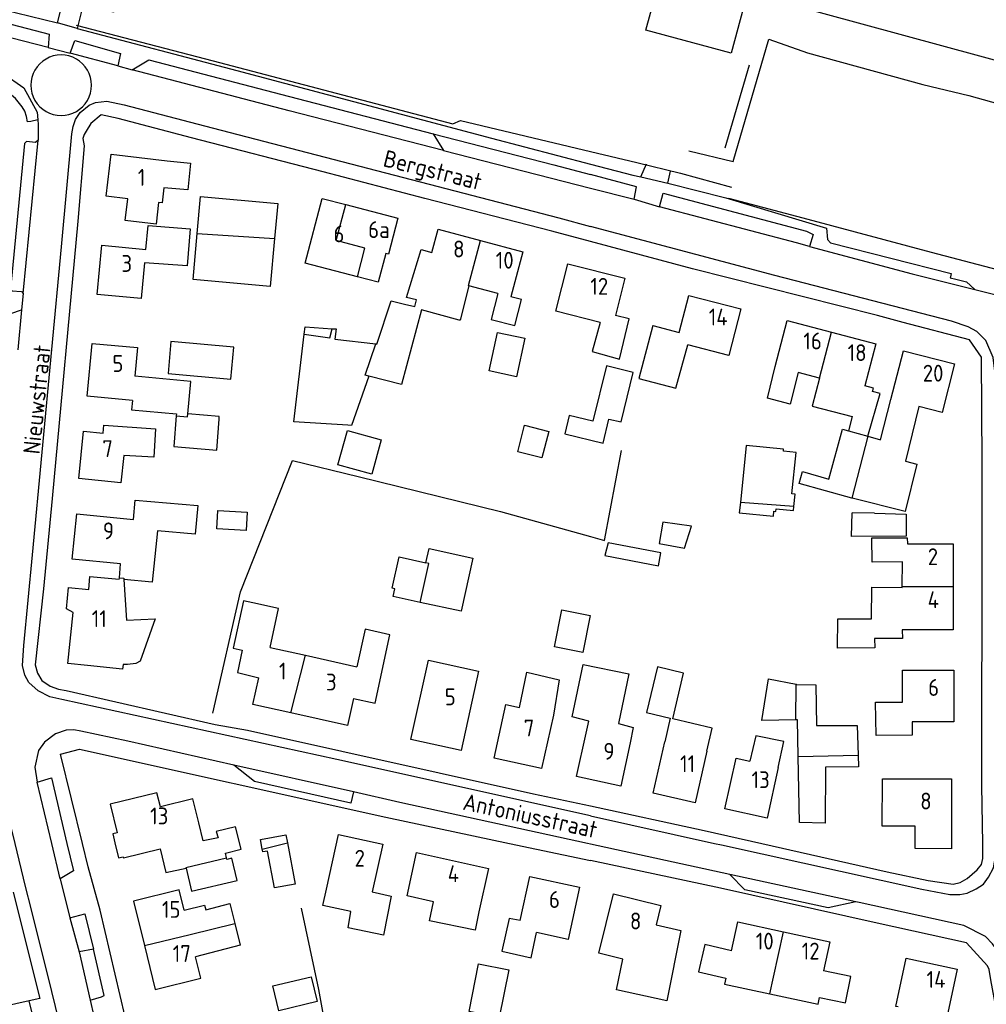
# Model space of a CAD drawing. Header units: metres. Extents: x 233874 to 239264, y 443832 to 448222.
# Tile 189 of 195: x 237915 to 238059, y 447476 to 447622. Entities that reach past the tile are written whole.
import ezdxf

# ---------------------------------------------------------------- set-up
doc = ezdxf.new("R2010")
doc.units = ezdxf.units.M
doc.header["$MEASUREMENT"] = 0
for name, color, linetype in [('DAKRAND', 4, 'Continuous'), ('DAKRAND-BYG', 4, 'Continuous'), ('HEG', 253, 'Continuous'), ('HEK', 253, 'Continuous'), ('HOOFDGEBOUW', 4, 'Continuous'), ('HOUTWAL', 253, 'Continuous'), ('HUISNUMMER', 253, 'Continuous'), ('KANTVERH', 253, 'Continuous'), ('SCHUTTING', 253, 'Continuous'), ('STRAATNAAM', 253, 'Continuous'), ('TUSSENMUUR', 253, 'Continuous')]:
    doc.layers.add(name, color=color, linetype=linetype)
doc.styles.get("Standard").update_dxf_attribs({"font": 'iso.shx'})

msp = doc.modelspace()

# ---------------------------------------------------------------- linework, layer by layer
at = {"layer": 'DAKRAND'}
for p, q in [((238038.31, 447561.23), (238041.18, 447560.43)), ((238048.46, 447556.31), (238046.71, 447549.28)), ((237930.08, 447539.43), (237930.23, 447541.5))]:
    msp.add_line(p, q, dxfattribs=at)
for points in [[(237937.16, 447601.32), (237940.65, 447600.97), (237940.25, 447596.99), (237936.69, 447597.31)], [(237933.98, 447588.15), (237934.32, 447591.69), (237940.57, 447591.22), (237940.12, 447585.74), (237933.79, 447586.16)], [(237972.71, 447581.04), (237974.88, 447588.14), (237976.45, 447587.68)], [(237981.94, 447582.78), (237980.67, 447577.64), (237980.53, 447577.68)], [(237986.26, 447581.64), (237985.24, 447577.77), (237988.75, 447576.86), (237989.76, 447580.71), (237988.2, 447581.12)], [(237968.14, 447574.13), (237968.31, 447574.11), (237970.4, 447580.52), (237972.41, 447580.04)], [(237972.41, 447580.04), (237973.95, 447579.67), (237974.19, 447580.7), (237972.71, 447581.04)], [(237980.53, 447577.68), (237974.92, 447579.21), (237971.96, 447568.13), (237967.09, 447569.35)], [(238001.46, 447577.29), (238000.27, 447573.02), (238004.29, 447571.85), (238005.77, 447577.84), (238003.7, 447578.35)], [(237957.5, 447575.58), (237957.63, 447576.69), (237961.68, 447576.39)], [(237961.68, 447576.39), (237962.25, 447576.35), (237962.03, 447574.82), (237968.14, 447574.13)], [(238009.27, 447576.85), (238007.2, 447569.02), (238012.69, 447567.57), (238014.45, 447573.99)], [(237963.99, 447562.06), (237955.99, 447562.57), (237957.5, 447575.58)], [(238030.83, 447569.88), (238029.65, 447565.18), (238026.29, 447566.09), (238027.42, 447570.77)], [(237940.21, 447563.77), (237940.68, 447568.56), (237932.37, 447569.35)], [(237967.09, 447569.35), (237964.51, 447562.03), (237963.99, 447562.06)], [(238033.99, 447569.04), (238032.9, 447564.91), (238038.86, 447563.34), (238038.31, 447561.23)], [(238041.18, 447560.43), (238043.02, 447566.76), (238041.88, 447567.09), (238042.01, 447567.55), (238040.72, 447567.93)], [(237932.03, 447565.72), (237931.87, 447564.37), (237938.54, 447563.78), (237938.52, 447563.46)], [(238041.18, 447560.43), (238043.06, 447559.9), (238044.61, 447565.9)], [(238048.77, 447564.83), (238046.75, 447556.74), (238048.46, 447556.31)], [(237938.52, 447563.46), (237938.16, 447558.89), (237944.53, 447558.39), (237944.86, 447562.95)], [(237944.86, 447562.95), (237944.89, 447563.37), (237940.21, 447563.77)], [(237927.68, 447560.9), (237927.76, 447562.08), (237935.42, 447561.53), (237935.17, 447557.35), (237930.72, 447557.57)], [(238038.82, 447551.25), (238030.97, 447553.44), (238031.48, 447555.18), (238035.41, 447554.07), (238037.43, 447561.48), (238038.31, 447561.23)], [(237932.15, 447548.1), (237932.4, 447550.96), (237941.71, 447550.13), (237941.34, 447545.89), (237935.75, 447546.41), (237934.93, 447538.76), (237930.72, 447539.16)], [(238046.71, 447549.28), (238038.83, 447551.24), (238038.82, 447551.25)], [(238046.3, 447541.8), (238041.81, 447541.73), (238041.78, 447545.38), (238047.02, 447545.37), (238047.06, 447544.48)], [(237925.53, 447537.68), (237925.69, 447539.64), (237930.06, 447539.22), (237930.08, 447539.43)], [(237930.72, 447539.16), (237931.11, 447533.15), (237935.38, 447533.34), (237933.17, 447527.07), (237932.49, 447526.71), (237931.26, 447526.55), (237930.61, 447526.55), (237930.53, 447525.84), (237925.32, 447526.41)], [(238046.28, 447531.72), (238046.3, 447530.43), (238042.18, 447530.43), (238042.2, 447529.04), (238036.69, 447528.99), (238036.74, 447533.35), (238041.74, 447533.34), (238041.79, 447538.05), (238046.29, 447537.97)], [(237949.9, 447535.71), (237948.51, 447536.02), (237946.98, 447528.99), (237948.32, 447528.7)], [(237952.43, 447529.1), (237953.67, 447534.89), (237949.9, 447535.71)], [(237964.82, 447521.52), (237968.02, 447520.8), (237970.23, 447530.98), (237966.54, 447531.8), (237965.34, 447526.22)], [(237948.32, 447528.7), (237947.58, 447525.38), (237950.78, 447524.58)], [(237999.35, 447516.37), (237999.77, 447518.16), (237997.29, 447518.78), (237998.93, 447526.57), (238005.68, 447525.19), (238004.16, 447517.78), (238006.36, 447517.21), (238005.91, 447514.93)], [(238017.29, 447513.69), (238018.06, 447517.11), (238012.21, 447518.5), (238013.83, 447525.29), (238009.96, 447526.19), (238008.32, 447519.44), (238011.84, 447518.59), (238011.04, 447515.1)], [(237989.46, 447520.18), (237990.58, 447525.4), (237995.36, 447524.3), (237994.49, 447519.06)], [(238047.74, 447518.07), (238047.78, 447516.07), (238042.4, 447516), (238042.33, 447520.95), (238046.32, 447520.98)], [(238027.87, 447511.27), (238028.73, 447515.12), (238024.54, 447515.96), (238023.68, 447512.19)], [(237945.95, 447497.88), (237945.82, 447498.55), (237948.14, 447499.13), (237947.29, 447502.45), (237944.46, 447501.78), (237944.71, 447500.84), (237942.5, 447500.37), (237941.86, 447503.04)], [(237936.11, 447499.18), (237936.95, 447495.67), (237939.98, 447496.31)], [(237939.98, 447496.31), (237940.78, 447492.93), (237947.57, 447494.5), (237946.77, 447497.82), (237946.01, 447497.64), (237945.95, 447497.88)], [(237967.59, 447492.8), (237970.41, 447492.18), (237969.29, 447486.41), (237964.01, 447487.46), (237964.43, 447489.88), (237960.28, 447490.77), (237960.81, 447493.2)], [(237939.69, 447490.08), (237942.69, 447490.86), (237942.89, 447490.16), (237946.47, 447491.07), (237947.21, 447488.12)], [(237983.42, 447489.84), (237982.9, 447487.12), (237976.12, 447488.5), (237976.69, 447491.33)], [(237947.21, 447488.12), (237948.02, 447484.88), (237941.38, 447483.17)], [(237989.56, 447488.55), (237987.95, 447488.88), (237986.82, 447484.01), (237991.22, 447483.04), (237992, 447486.78)], [(238009.76, 447487.91), (238013.4, 447487.09), (238011.32, 447476.65), (238003.88, 447478.29), (238004.83, 447482.81)], [(238020.96, 447484.07), (238016.99, 447485), (238016.05, 447480.93), (238020.09, 447480), (238019.92, 447479.1), (238026.64, 447477.67)], [(238026.64, 447477.67), (238033.8, 447476.14), (238034, 447477.16), (238037.85, 447476.32), (238038.66, 447480.23), (238034.6, 447481.09)]]:
    msp.add_lwpolyline(points, dxfattribs=at)
at = {"layer": 'DAKRAND-BYG'}
for p, q in [((237953.11, 447589.77), (237952.46, 447582.66)), ((238023.1, 447559.08), (238022.26, 447550.62)), ((238042.17, 447549.01), (238038.87, 447549.06)), ((238031.01, 447503.11), (238030.83, 447512.91))]:
    msp.add_line(p, q, dxfattribs=at)
for points in [[(237941.62, 447590.52), (237942.11, 447596.01), (237953.58, 447594.97), (237953.11, 447589.77)], [(237952.46, 447582.66), (237941, 447583.7), (237941.62, 447590.52)], [(237990.24, 447574.99), (237989.03, 447569.27), (237984.97, 447570.13), (237986.18, 447575.85), (237990.24, 447574.99)], [(237937.29, 447569.76), (237946.6, 447568.91), (237947.04, 447573.64), (237937.72, 447574.5), (237937.29, 447569.76)], [(238002.36, 447570.86), (238000.37, 447562.66), (237996.84, 447563.51), (237996.18, 447560.77), (238001.87, 447559.39), (238002.74, 447562.99), (238004.55, 447562.55), (238006.33, 447569.9), (238002.36, 447570.86)], [(237968.93, 447559.9), (237967.54, 447554.82), (237962.52, 447556.2), (237963.92, 447561.28), (237968.93, 447559.9)], [(237993.8, 447561.15), (237992.8, 447557.21), (237989.21, 447558.12), (237990.22, 447562.06), (237993.8, 447561.15)], [(238030.2, 447550.01), (238030.38, 447551.85), (238029.91, 447551.9), (238030.52, 447558.03), (238028.64, 447558.21), (238028.67, 447558.53), (238023.1, 447559.08)], [(238022.26, 447550.62), (238022.1, 447549.06), (238027.16, 447548.55), (238027.24, 447549.29), (238027.52, 447549.27), (238027.55, 447549.64), (238030.14, 447549.39), (238030.2, 447550.01)], [(237944.67, 447549.42), (237949.04, 447549.17), (237948.88, 447546.46), (237944.52, 447546.71), (237944.67, 447549.42)], [(238046.89, 447545.58), (238038.76, 447545.56), (238038.87, 447549.06)], [(238042.17, 447549.01), (238046.89, 447548.85), (238046.89, 447545.58)], [(238014.99, 447547.08), (238010.72, 447547.68), (238010.22, 447544.5), (238013.96, 447543.83), (238014.99, 447547.08)], [(237975.58, 447541.65), (237976.04, 447543.75), (237982.55, 447542.33)], [(238002.15, 447542.74), (238010.09, 447541.21), (238010.46, 447543.11), (238002.62, 447544.62), (238002.15, 447542.74)], [(237974.72, 447535.78), (237970.72, 447536.66), (237970.97, 447537.79), (237970.57, 447537.88), (237971.58, 447542.53), (237975.58, 447541.65)], [(237982.55, 447542.33), (237980.83, 447534.45), (237974.72, 447535.78)], [(237999.95, 447533.83), (237998.85, 447528.34), (237994.65, 447529.18), (237995.74, 447534.67), (237999.95, 447533.83)], [(238030.5, 447518.36), (238025.42, 447518.25), (238026.45, 447524.42), (238030.52, 447523.62)], [(238030.52, 447523.62), (238030.61, 447523.6), (238033.47, 447523.54), (238033.56, 447517.48), (238039.59, 447517.5), (238039.72, 447513.1)], [(238030.83, 447512.91), (238030.72, 447518.36), (238030.5, 447518.36)], [(238039.72, 447513.1), (238039.77, 447511.38), (238034.88, 447511.3), (238034.84, 447503.03), (238031.01, 447503.11)], [(237951.29, 447499.17), (237951.03, 447500.57), (237954.8, 447501.28), (237955.03, 447500.07)], [(237955.03, 447500.07), (237956.17, 447493.98), (237953.1, 447493.41)], [(237953.1, 447493.41), (237952.08, 447498.87), (237951.37, 447498.74), (237951.29, 447499.17)], [(237987.86, 447481.24), (237986.45, 447474.19), (237981.99, 447475.08), (237983.4, 447482.14), (237987.86, 447481.24)], [(237959.42, 447476.53), (237953.75, 447475.18), (237952.87, 447478.87), (237958.54, 447480.22), (237959.42, 447476.53)]]:
    msp.add_lwpolyline(points, dxfattribs=at)
at = {"layer": 'HEG'}
for p, q in [((238000, 447602.69), (238006.9, 447601.05)), ((238013.35, 447599.49), (238020.96, 447597.4))]:
    msp.add_line(p, q, dxfattribs=at)
for points in [[(237923.66, 447621.42), (237943.97, 447616.13), (237979.59, 447606.78), (237980.69, 447607.29), (238000, 447602.69)], [(238000, 447545.53), (238002.07, 447544.95), (238004.62, 447558.34)], [(237943.95, 447519.34), (237948.04, 447537.34), (237955.77, 447556.85), (237965.51, 447554.44), (237986.67, 447549.28), (238000, 447545.53)], [(237959.62, 447478.32), (237960.3, 447474.53), (237961.3, 447471.2), (237962.88, 447462.56), (237965.53, 447449.24)]]:
    msp.add_lwpolyline(points, dxfattribs=at)
at = {"layer": 'HEK'}
msp.add_line((238006.9, 447601.05), (238013.35, 447599.49), dxfattribs=at)
msp.add_lwpolyline([(238020.47, 447595.75), (238032.26, 447592.64), (238050.57, 447587.77), (238068.29, 447583.11), (238095.8, 447576.11), (238110.61, 447572.09), (238112.56, 447571.57), (238113.95, 447571.19), (238117.2, 447570.31), (238123.34, 447568.65), (238125.61, 447566.5), (238147.89, 447560.57), (238171, 447554.43), (238174.9, 447566.49), (238180.11, 447582.74), (238190.68, 447616.44), (238148.5, 447639.5), (238143.13, 447642.52)], dxfattribs=at)
at = {"layer": 'HOOFDGEBOUW'}
for p, q in [((237963.67, 447594.82), (237971.41, 447592.8)), ((238005.11, 447583.87), (238003.7, 447578.35)), ((237986.26, 447581.64), (237981.94, 447582.78)), ((238013.18, 447575.84), (238014.6, 447581.33)), ((238014.6, 447581.33), (238022.31, 447579.33)), ((238022.31, 447579.33), (238020.52, 447572.42)), ((238009.27, 447576.85), (238013.18, 447575.84)), ((238035.79, 447575.86), (238042.36, 447574.13)), ((238020.52, 447572.42), (238014.45, 447573.99)), ((238042.36, 447574.13), (238040.72, 447567.93)), ((238033.99, 447569.04), (238030.83, 447569.88)), ((238046.29, 447538.13), (238046.3, 447541.8)), ((238046.29, 447537.97), (238046.29, 447538.13)), ((237952.43, 447529.1), (237957.72, 447527.92)), ((237957.72, 447527.92), (237965.34, 447526.22)), ((237969.17, 447499.91), (237967.59, 447492.8)), ((238010.47, 447490.77), (238009.76, 447487.91))]:
    msp.add_line(p, q, dxfattribs=at)
for points in [[(238030.98, 447647.02), (238028.82, 447638.98), (238026.89, 447639.5), (238020.91, 447617.31), (238008.23, 447620.72), (238009.46, 447625.26), (238008.41, 447625.54), (238012.02, 447638.96), (238013.07, 447638.67), (238014.23, 447642.99), (238012.84, 447643.37), (238014.98, 447651.32)], [(238030.98, 447647.02), (238033.88, 447646.24), (238028.48, 447624.88), (238093.79, 447607.1)], [(237936.69, 447597.31), (237936.42, 447595.07), (237935.9, 447595.13), (237935.52, 447591.91), (237930.93, 447592.45), (237931.31, 447595.68), (237928.1, 447596.07), (237928.84, 447602.3), (237937.16, 447601.32)], [(237965.4, 447584.1), (237957.65, 447586.12), (237960.16, 447595.74), (237963.67, 447594.82)], [(237971.41, 447592.8), (237970.02, 447587.46), (237969.63, 447587.56), (237968.51, 447583.29), (237965.4, 447584.1)], [(237976.45, 447587.68), (237977.38, 447591.15), (237983.66, 447589.48)], [(237983.66, 447589.48), (237989.98, 447587.81), (237988.2, 447581.12)], [(237933.79, 447586.16), (237933.29, 447580.87), (237926.78, 447581.48), (237927.47, 447588.77), (237933.98, 447588.15)], [(238001.46, 447577.29), (237994.84, 447578.99), (237996.65, 447586.04), (238005.11, 447583.87)], [(238027.42, 447570.77), (238029.21, 447577.59), (238035.79, 447575.86)], [(237932.03, 447565.72), (237925.29, 447566.36), (237926.04, 447574.22), (237932.77, 447573.58), (237932.37, 447569.35)], [(238044.61, 447565.9), (238046.46, 447573.13), (238054.05, 447571.19), (238052.19, 447563.95), (238048.77, 447564.83)], [(237930.72, 447557.57), (237930.3, 447553.51), (237924.04, 447554.15), (237924.76, 447561.2), (237927.68, 447560.9)], [(237930.23, 447541.5), (237923.08, 447542.19), (237923.73, 447548.91), (237932.15, 447548.1)], [(238047.06, 447544.48), (238053.86, 447544.47), (238053.85, 447538.12)], [(237925.32, 447526.41), (237922.44, 447526.69), (237923.2, 447534.29), (237922.21, 447534.83), (237922.53, 447537.98), (237925.53, 447537.68)], [(238053.85, 447538.12), (238053.83, 447531.71), (238046.28, 447531.72)], [(237983.4, 447525.58), (237980.79, 447513.78), (237973.33, 447515.43), (237975.94, 447527.22), (237983.4, 447525.58)], [(238046.32, 447520.98), (238046.33, 447525.74), (238053.93, 447525.72), (238053.92, 447518.05), (238047.74, 447518.07)], [(237955.5, 447519.39), (237949.9, 447520.64), (237950.78, 447524.58)], [(237964.82, 447521.52), (237963.93, 447517.51), (237955.5, 447519.39)], [(237994.49, 447519.06), (237992.72, 447511.12), (237985.69, 447512.68), (237987.45, 447520.63), (237989.46, 447520.18)], [(238005.91, 447514.93), (238004.5, 447508.5), (237997.94, 447509.93), (237999.35, 447516.37)], [(238017.29, 447513.69), (238015.56, 447506.05), (238009.31, 447507.46), (238011.04, 447515.1)], [(238027.87, 447511.27), (238026.22, 447503.77), (238019.96, 447505.15), (238021.61, 447512.64), (238023.68, 447512.19)], [(238053.61, 447509.59), (238053.6, 447499.22), (238048.22, 447499.23), (238048.22, 447502.55), (238043.32, 447502.56), (238043.33, 447509.59), (238053.61, 447509.59)], [(237941.86, 447503.04), (237940.99, 447506.61), (237936.15, 447505.45), (237935.65, 447507.52), (237928.7, 447505.85), (237929.73, 447501.58), (237929.08, 447501.42), (237929.41, 447500.07), (237929.95, 447497.84), (237930.63, 447498), (237930.67, 447497.86), (237936.11, 447499.18)], [(237960.81, 447493.2), (237962.61, 447501.35), (237969.17, 447499.91)], [(237976.69, 447491.33), (237972.77, 447492.2), (237974.2, 447498.65), (237984.85, 447496.29), (237983.42, 447489.84)], [(237989.56, 447488.55), (237991, 447495.1), (237998.37, 447493.49), (237996.68, 447485.75), (237992, 447486.78)], [(237939.69, 447490.08), (237938.95, 447493.09), (237932.19, 447491.42), (237933.81, 447484.83)], [(238004.83, 447482.81), (238001.25, 447483.7), (238003.43, 447492.51), (238010.47, 447490.77)], [(238020.96, 447484.07), (238021.9, 447488.35), (238028.65, 447486.88)], [(238028.65, 447486.88), (238035.53, 447485.38), (238034.6, 447481.09)], [(237933.81, 447484.83), (237935.4, 447478.33), (237942.17, 447479.99), (237941.38, 447483.17)], [(238045.67, 447475.73), (238045.35, 447475.8), (238046.89, 447482.95), (238054.45, 447481.32), (238052.91, 447474.17), (238052.03, 447474.36)]]:
    msp.add_lwpolyline(points, dxfattribs=at)
at = {"layer": 'HOUTWAL'}
msp.add_lwpolyline([(238014.6, 447602.8), (238021.17, 447601.23), (238026.5, 447619.38), (238032.23, 447617.32), (238049.32, 447612.64), (238056.17, 447611), (238092.13, 447600.96)], dxfattribs=at)
at = {"layer": 'KANTVERH'}
for p, q in [((237919.5, 447618.12), (237922.74, 447617.29)), ((237929.83, 447615.39), (237931.97, 447614.81)), ((238019.99, 447603.24), (238023.59, 447615.57)), ((237978.19, 447602.86), (238000, 447597.27)), ((238006.49, 447595.6), (238010.27, 447594.5)), ((237915.79, 447581.61), (237915.56, 447579.18)), ((237964.8, 447507.64), (237947.07, 447511.62)), ((238020.67, 447495.4), (238000, 447499.91)), ((238039.39, 447491.32), (238020.67, 447495.4))]:
    msp.add_line(p, q, dxfattribs=at)
for points in [[(237934.36, 447672), (237935.99, 447673.4), (237979.51, 447668.02), (237975.62, 447632.29), (237977.07, 447632.09), (237976.75, 447630.26), (237949.51, 447634.22), (237931.54, 447636.74), (237931.24, 447636.54), (237929.42, 447623.87), (237929.27, 447623.36), (237924.59, 447624.13), (237923.79, 447620.97), (237920.86, 447621.81)], [(237858.82, 447632.74), (237896.33, 447626.66), (237908.98, 447624.8), (237912.76, 447623.77), (237920.86, 447621.81), (237922.31, 447627.55)], [(237908.41, 447623.01), (237919.67, 447620.11), (237919.5, 447618.12), (237910.41, 447620.43)], [(237876.82, 447620.56), (237877.38, 447620.48), (237907.85, 447615.59), (237912.76, 447614.31), (237915.9, 447612.12), (237917.86, 447608.54), (237917.94, 447607.37), (237916.9, 447607.15), (237916.42, 447607.08), (237916.3, 447607.88), (237916.04, 447608.68), (237915.65, 447609.33), (237914.66, 447610.57), (237913.73, 447611.34), (237910.11, 447591.7), (237908.15, 447579.27), (237912.64, 447578.42), (237913.98, 447578.65), (237915.56, 447579.18), (237914.98, 447573.27)], [(237923.79, 447620.97), (237947.5, 447614.72), (237985.3, 447604.69), (238000, 447600.83)], [(237922.74, 447617.29), (237923.47, 447619.17), (237930.22, 447617.23), (237929.83, 447615.39), (237922.74, 447617.29)], [(237925.93, 447612.53), (237925.89, 447613.11), (237925.78, 447613.69), (237925.59, 447614.25), (237925.33, 447614.78), (237925, 447615.27), (237924.61, 447615.71), (237924.17, 447616.1), (237923.68, 447616.42), (237923.15, 447616.68), (237922.59, 447616.87), (237922.02, 447616.99), (237921.43, 447617.03), (237920.84, 447616.99), (237920.26, 447616.87), (237919.71, 447616.68), (237919.18, 447616.42), (237918.69, 447616.1), (237918.25, 447615.71), (237917.86, 447615.27), (237917.53, 447614.78), (237917.27, 447614.25), (237917.08, 447613.69), (237916.97, 447613.11), (237916.93, 447612.53)], [(237931.97, 447614.81), (237934.46, 447616.31), (237955.3, 447610.86), (237976.63, 447605.33), (237978.19, 447602.86), (237955.26, 447608.72), (237931.97, 447614.81)], [(237916.93, 447612.53), (237916.97, 447611.94), (237917.08, 447611.36), (237917.27, 447610.8), (237917.53, 447610.28), (237917.86, 447609.79), (237918.25, 447609.34), (237918.69, 447608.96), (237919.18, 447608.63), (237919.71, 447608.37), (237920.26, 447608.18), (237920.84, 447608.07), (237921.43, 447608.03), (237922.02, 447608.07), (237922.59, 447608.18), (237923.15, 447608.37), (237923.68, 447608.63), (237924.17, 447608.96), (237924.61, 447609.34), (237925, 447609.79), (237925.33, 447610.28), (237925.59, 447610.8), (237925.78, 447611.36), (237925.89, 447611.94), (237925.93, 447612.53)], [(238000, 447504.09), (237962.33, 447512.45), (237921.53, 447521.34), (237919.74, 447521.76), (237918.01, 447522.64), (237916.62, 447523.89), (237916.04, 447524.95), (237915.7, 447526.41), (237915.89, 447529.4), (237917.17, 447542.84), (237921.49, 447588.54), (237923, 447605.32), (237923.22, 447606.42), (237923.55, 447607.42), (237924.25, 447608.47), (237925.59, 447609.57), (237926.54, 447609.98), (237928.21, 447610.14), (237930.77, 447609.64), (237943.83, 447606.23), (237995.29, 447592.83), (238000, 447591.57)], [(238000, 447589.34), (237994.26, 447590.88), (237975.43, 447595.73), (237960.32, 447599.68), (237940.79, 447604.71), (237929.91, 447607.61), (237927.35, 447608.13), (237925.83, 447606.83), (237925.13, 447605.71), (237924.86, 447605.23), (237924.66, 447604.61), (237924.83, 447603.55), (237923.89, 447592.35), (237920.09, 447551.17), (237918.79, 447537.79), (237917.58, 447526.53), (237917.91, 447525.28), (237918.55, 447524.17), (237919.78, 447523.35), (237921.05, 447522.9), (237922.17, 447522.69), (237944.29, 447517.66), (237949.07, 447516.81), (237991.55, 447507.37), (238000, 447505.56)], [(237917.94, 447607.37), (237917.99, 447606.68), (237917.99, 447604.37)], [(237976.63, 447605.33), (237994.58, 447600.7), (238000, 447599.27)], [(237915.79, 447581.61), (237917.99, 447604.37), (237917.62, 447604.04), (237916.29, 447604.18), (237915.96, 447603.9), (237913.92, 447582.27), (237914.1, 447582.03), (237915.53, 447581.9), (237915.79, 447581.61)], [(238000, 447600.83), (238006.27, 447599.18), (238007.47, 447598.91), (238008.32, 447600.84)], [(238000, 447597.27), (238006.49, 447595.6), (238006.84, 447597.47), (238000, 447599.27)], [(238007.47, 447598.91), (238011.48, 447598.01), (238011.88, 447599.79)], [(238011.48, 447598.01), (238020.08, 447595.83), (238035.04, 447591.32), (238035.2, 447589.64), (238035.65, 447589.16)], [(238010.27, 447594.5), (238010.77, 447596.51), (238032.09, 447590.87), (238033.06, 447590.37), (238032.53, 447588.6), (238030.57, 447589.13), (238010.27, 447594.5)], [(238000, 447504.09), (238018.43, 447500), (238019.45, 447499.78), (238049.19, 447493.21), (238053.34, 447492.43), (238054.84, 447492.42), (238055.94, 447492.64), (238057.25, 447493.24), (238058.33, 447493.96), (238059.09, 447494.97), (238059.81, 447496.4), (238060.13, 447498.08), (238060.2, 447499.37), (238060.2, 447500), (238060.19, 447507.51), (238060.19, 447545.07), (238060.1, 447569.69), (238059.8, 447572.13), (238058.68, 447574.66), (238057.38, 447575.99), (238056.07, 447576.65), (238053.58, 447577.49), (238027.35, 447584.31), (238000, 447591.57)], [(238000, 447505.56), (238016.89, 447501.93), (238025.44, 447500), (238044.07, 447495.79), (238050.15, 447494.48), (238053.85, 447493.94), (238054.88, 447494.2), (238055.92, 447494.8), (238057.41, 447496.08), (238058.04, 447496.89), (238058.25, 447497.76), (238058.27, 447498.46), (238058.25, 447500), (238058.11, 447508.56), (238058.13, 447545.41), (238058.13, 447556.48), (238058.07, 447572.15), (238056.25, 447574.72), (238046.42, 447577.33), (238042.61, 447578.34), (238015.13, 447585.3), (238000, 447589.34)], [(238035.65, 447589.16), (238053.56, 447584.58), (238053.43, 447584.08), (238053.4, 447583.95), (238054.25, 447583.73), (238055.83, 447583.34), (238057.06, 447582.21)], [(238032.53, 447588.6), (238047.77, 447584.52), (238057.06, 447582.21), (238062.2, 447580.94), (238071.11, 447578.9), (238092.38, 447573.05), (238110.77, 447568.08), (238116.7, 447566.48), (238162.84, 447553.49), (238177.94, 447548.93), (238190.9, 447544.94)], [(237921.73, 447471.14), (237920.05, 447478.02), (237916.99, 447490.35), (237916.13, 447493.63), (237914.59, 447500), (237913.53, 447504.42), (237912.72, 447507.74), (237910.37, 447517.13), (237909.98, 447519.88), (237910.26, 447523.26)], [(237947.07, 447511.62), (237931.31, 447515.17), (237924.34, 447516.67), (237923.29, 447516.88), (237922.18, 447516.8), (237920.58, 447516.27), (237918.94, 447515.02), (237918.08, 447513.81), (237917.5, 447511.3), (237917.86, 447509.1)], [(238000, 447405.21), (237976.14, 447409.41), (237956.38, 447413.06), (237945.72, 447414.97), (237939.33, 447439.56), (237938.68, 447442.28), (237935.03, 447457), (237931.65, 447471.1), (237927.22, 447490.11), (237925.42, 447496.53), (237924.58, 447500), (237921.35, 447513.27), (237924.13, 447513.97), (237969.6, 447503.88), (237987.97, 447500), (238000, 447497.46)], [(237964.8, 447507.64), (237964.42, 447505.98), (237950.11, 447509.2), (237947.07, 447511.62)], [(237917.86, 447509.1), (237920.01, 447509.73), (237922.29, 447500), (237923.24, 447495.92), (237921.26, 447494.75), (237920.02, 447500), (237917.86, 447509.1)], [(238000, 447499.91), (237999.58, 447500), (237971.7, 447506.08), (237964.8, 447507.64)], [(238000, 447405.21), (238029.94, 447399.93), (238069.33, 447393.35), (238073.15, 447396.93), (238065.85, 447441.14), (238062.14, 447465.04), (238059.46, 447479.78), (238059.21, 447481.3), (238058.94, 447481.85), (238055.82, 447485.27), (238042.54, 447488.16), (238019.32, 447493.38), (238000, 447497.46)], [(238039.39, 447491.32), (238035.3, 447490.42), (238022.94, 447493.11), (238020.67, 447495.4)], [(237921.26, 447494.75), (237922.72, 447488.98), (237924.1, 447483.9), (237925.74, 447476.72), (237927.38, 447469.61)], [(237914.32, 447492.75), (237918.24, 447476.99), (237916.66, 447476.65), (237910.71, 447475.29)], [(238000, 447403.45), (238002.75, 447402.97), (238065.89, 447392.02), (238067.83, 447391.74), (238069.03, 447391.71), (238070.15, 447391.82), (238071.87, 447392.5), (238073.5, 447393.75), (238074.82, 447396.14), (238074.94, 447398.61), (238065.5, 447456.01), (238061.82, 447478.76), (238060.9, 447482.59), (238060.51, 447483.94), (238059.7, 447485.09), (238058.65, 447486.19), (238055.44, 447487.8), (238039.88, 447491.21), (238039.39, 447491.32)], [(237922.72, 447488.98), (237924.92, 447489.57), (237926.22, 447484.3), (237924.1, 447483.9)], [(237925.74, 447476.72), (237927.41, 447477.21), (237927.79, 447477.45), (237926.22, 447484.3)], [(237916.64, 447476.64), (237921.25, 447458.03), (237922.4, 447452.7), (237924.3, 447444.64)]]:
    msp.add_lwpolyline(points, dxfattribs=at)
at = {"layer": 'SCHUTTING'}
msp.add_line((237957.06, 447490.41), (237959.62, 447478.32), dxfattribs=at)
at = {"layer": 'TUSSENMUUR'}
for p, q in [((237941.62, 447590.52), (237953.11, 447589.77)), ((237961.33, 447575.06), (237961.68, 447576.39)), ((238033.99, 447569.04), (238035.79, 447575.86)), ((237957.5, 447575.58), (237961.33, 447575.06)), ((238041.18, 447560.43), (238038.82, 447551.25)), ((238030.2, 447550.01), (238022.26, 447550.62)), ((237974.72, 447535.78), (237976.01, 447541.56)), ((237976.01, 447541.56), (237975.58, 447541.65)), ((237930.08, 447539.43), (237930.74, 447539.36)), ((237930.74, 447539.36), (237930.72, 447539.16)), ((238046.29, 447538.13), (238053.85, 447538.12)), ((237955.5, 447519.39), (237957.72, 447527.92)), ((238030.5, 447518.36), (238030.52, 447523.62)), ((238030.83, 447512.91), (238039.72, 447513.1)), ((237951.29, 447499.17), (237955.03, 447500.07)), ((237939.95, 447496.43), (237945.95, 447497.88)), ((237939.95, 447496.43), (237939.98, 447496.31)), ((237940.57, 447486.49), (237947.21, 447488.12)), ((238027.19, 447480.15), (238028.65, 447486.88)), ((237933.81, 447484.83), (237940.57, 447486.49)), ((238026.64, 447477.67), (238027.19, 447480.15))]:
    msp.add_line(p, q, dxfattribs=at)
for points in [[(237965.4, 447584.1), (237966.52, 447588.37), (237962.26, 447589.5), (237963.67, 447594.82)], [(237981.94, 447582.78), (237981.88, 447582.79), (237983.66, 447589.48)], [(237967.09, 447569.35), (237966.55, 447569.49), (237968.14, 447574.13)], [(237938.52, 447563.46), (237940.16, 447563.32), (237940.21, 447563.77)]]:
    msp.add_lwpolyline(points, dxfattribs=at)

# ---------------------------------------------------------------- texts
at = {"layer": 'HUISNUMMER'}
for s, p in [('1', (237932.8, 447597.6)), ('6a', (237967, 447589.85)), ('6', (237961.85, 447589.22)), ('8', (237979.61, 447586.97)), ('10', (237985.94, 447585.3)), ('3', (237930.38, 447584.82)), ('12', (237999.98, 447581.43)), ('14', (238017.56, 447576.88)), ('16', (238031.6, 447573.32)), ('18', (238038.17, 447571.59)), ('5', (237929.03, 447569.97)), ('20', (238049.33, 447568.54)), ('7', (237927.53, 447557.35)), ('9', (237927.62, 447545.14)), ('2', (238050.07, 447541.3)), ('4', (238050.06, 447534.92)), ('11', (237925.96, 447532.11)), ('1', (237953.75, 447524.33)), ('3', (237960.74, 447522.7)), ('6', (238050.13, 447521.9)), ('5', (237978.37, 447520.5)), ('7', (237990.09, 447515.87)), ('9', (238001.92, 447512.43)), ('11', (238013.3, 447510.58)), ('13', (238023.91, 447508.21)), ('8', (238048.95, 447505.04)), ('13', (237934.63, 447502.83)), ('2', (237964.99, 447496.55)), ('4', (237978.81, 447494.25)), ('6', (237993.84, 447490.43)), ('15', (237936.38, 447488.96)), ('8', (238005.86, 447487.24)), ('10', (238024.54, 447484.25)), ('12', (238031.36, 447482.77)), ('17', (237937.99, 447482.41)), ('14', (238049.9, 447478.56))]:
    msp.add_text(s, height=2.5, dxfattribs=at).set_placement(p)
at = {"layer": 'STRAATNAAM'}
for s, rotation, p in [('Bergstraat', 345.936, (237969.08, 447600.54)), ('Nieuwstraat', 84.1981, (237918.24, 447557.68)), ('Antoniusstraat', 347.8132, (237980.92, 447505.03))]:
    msp.add_text(s, height=2.5, rotation=rotation, dxfattribs=at).set_placement(p)

doc.saveas('drawing.dxf')
